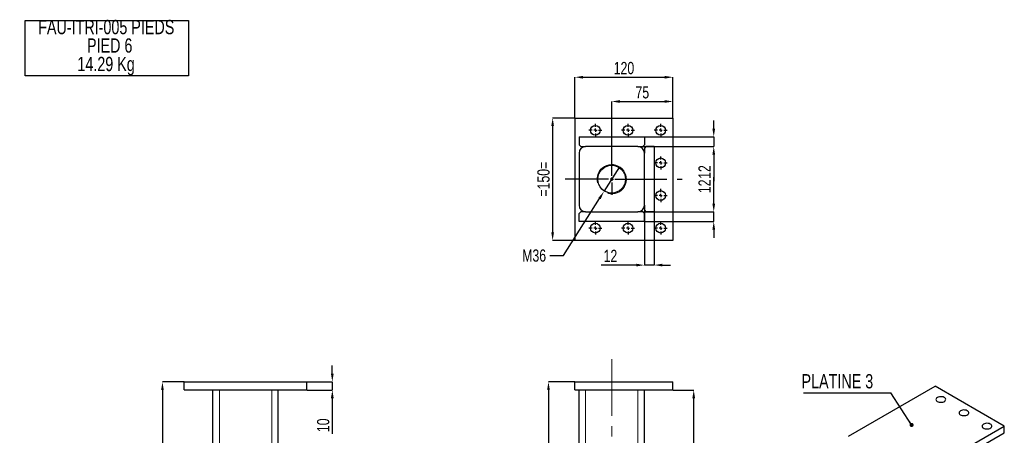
# Model space of a CAD drawing. Header units: millimetres. Extents: x 0 to 841, y 0 to 594.
# Tile 3 of 13: x 239 to 480, y 196 to 298. Entities that reach past the tile are written whole.
import ezdxf

# ---------------------------------------------------------------- set-up
doc = ezdxf.new("R2010")
doc.units = ezdxf.units.MM
doc.header["$PDSIZE"] = -1
doc.linetypes.add('CENTERX2', pattern=[20.32, 12.7, -2.54, 2.54, -2.54])
for name, color, linetype in [('COTES', 1, 'Continuous'), ('NOTES', 6, 'Continuous'), ('TRAIT-FINS', 9, 'Continuous'), ('TRAIT-MIXTES', 3, 'CENTERX2')]:
    doc.layers.add(name, color=color, linetype=linetype)
doc.layers.add('TRAIT-FORT', color=4, linetype='Continuous', lineweight=25)
doc.styles.add('SLDTEXTSTYLE0', font='TXT', dxfattribs={"width": 0.75})
doc.dimstyles.new('SLDDIMSTYLE6', dxfattribs={"dimtxt": 3, "dimasz": 2, "dimexe": 0, "dimexo": 0.0625, "dimgap": 0.75, "dimtad": 1, "dimlfac": 5, "dimrnd": 1e-09, "dimzin": 12, "dimdsep": 46, "dimtxsty": 'SLDTEXTSTYLE0', "dimsah": 1, "dimcen": 0.09, "dimadec": 0, "dimazin": 3, "dimtfac": 1, "dimtofl": 0, "dimtmove": 0, "dimatfit": 3, "dimfxl": 1, "dimfrac": 2, "dimtolj": 1, "dimtzin": 12, "dimarcsym": 0})
doc.dimstyles.new('SLDDIMSTYLE7', dxfattribs={"dimtxt": 3, "dimasz": 2, "dimexe": 0, "dimexo": 0.0625, "dimgap": 0.75, "dimtad": 1, "dimlfac": 5, "dimrnd": 1e-09, "dimzin": 12, "dimdsep": 46, "dimtxsty": 'SLDTEXTSTYLE0', "dimsah": 1, "dimcen": 0.09, "dimadec": 0, "dimazin": 3, "dimtfac": 1, "dimtmove": 0, "dimatfit": 0, "dimfxl": 1, "dimfrac": 2, "dimtolj": 1, "dimtzin": 12, "dimarcsym": 0})
doc.dimstyles.new('SLDDIMSTYLE8', dxfattribs={"dimtxt": 3, "dimasz": 2, "dimexe": 0, "dimexo": 0.0625, "dimgap": 0.75, "dimtad": 0, "dimtih": 1, "dimtoh": 1, "dimlfac": 5, "dimrnd": 1e-09, "dimzin": 12, "dimdsep": 46, "dimtxsty": 'SLDTEXTSTYLE0', "dimblk1": 'NONE', "dimsah": 1, "dimcen": 0, "dimadec": 0, "dimazin": 3, "dimtfac": 1, "dimtmove": 0, "dimatfit": 3, "dimldrblk": 'NONE', "dimfxl": 1, "dimfrac": 2, "dimtolj": 1, "dimtzin": 12, "dimarcsym": 0})
doc.dimstyles.new('SLDDIMSTYLE9', dxfattribs={"dimtxt": 0.18, "dimasz": 1, "dimexe": 0, "dimexo": 0.0625, "dimgap": 0, "dimtad": 0, "dimtih": 1, "dimtoh": 1, "dimdec": 0, "dimrnd": 1e-09, "dimzin": 0, "dimdsep": 46, "dimtxsty": 'Standard', "dimblk1": 'DOT', "dimblk2": 'DOT', "dimsah": 1, "dimcen": 0.09, "dimadec": 0, "dimazin": 0, "dimtfac": 1, "dimtdec": 0, "dimtofl": 0, "dimtmove": 0, "dimatfit": 3, "dimldrblk": 'DOT', "dimfxl": 1, "dimfrac": 2, "dimtolj": 1, "dimtzin": 0, "dimarcsym": 0})

# ---------------------------------------------------------------- blocks, each defined once
blk = doc.blocks.new('_D_105')
at = {"layer": 'COTES', "color": 0, "lineweight": -2, "transparency": 16777216}
for p, q in [((374.83, 208.83), (368.4, 208.83)), ((368.4, 206.83), (368.4, 114.83)), ((375.83, 112.83), (368.4, 112.83))]:
    blk.add_line(p, q, dxfattribs=at)
at = {"layer": 'COTES', "color": 0, "transparency": 16777216}
for points in [[(368.07, 206.83), (368.73, 206.83), (368.4, 208.83)], [(368.07, 114.83), (368.73, 114.83), (368.4, 112.83)]]:
    blk.add_solid(points, dxfattribs=at)
at = {"layer": 'Defpoints', "color": 0, "transparency": 16777216}
for p in [(374.89, 208.83), (368.4, 112.83), (375.89, 112.83)]:
    blk.add_point(p, dxfattribs=at)
at = {"layer": 'COTES', "color": 0, "transparency": 16777216, "insert": (364.65, 160.83), "char_height": 3, "attachment_point": 2, "rotation": 90, "style": 'SLDTEXTSTYLE0'}
blk.add_mtext('\\A1;480', dxfattribs=at)
blk = doc.blocks.new('_D_107')
at = {"layer": 'COTES', "color": 0, "lineweight": -2, "transparency": 16777216}
for p, q in [((398.95, 206.83), (403.98, 206.83)), ((403.98, 50.43), (403.98, 204.83)), ((391.95, 48.43), (403.98, 48.43))]:
    blk.add_line(p, q, dxfattribs=at)
at = {"layer": 'COTES', "color": 0, "transparency": 16777216}
for points in [[(403.65, 204.83), (404.32, 204.83), (403.98, 206.83)], [(403.65, 50.43), (404.32, 50.43), (403.98, 48.43)]]:
    blk.add_solid(points, dxfattribs=at)
at = {"layer": 'Defpoints', "color": 0, "transparency": 16777216}
for p in [(398.89, 206.83), (403.98, 206.83), (391.89, 48.43)]:
    blk.add_point(p, dxfattribs=at)
at = {"layer": 'COTES', "color": 0, "transparency": 16777216, "insert": (400.23, 127.63), "char_height": 3, "attachment_point": 2, "rotation": 90, "style": 'SLDTEXTSTYLE0'}
blk.add_mtext('\\A1;792', dxfattribs=at)
blk = doc.blocks.new('_D_109')
at = {"layer": 'COTES', "color": 0, "lineweight": -2, "transparency": 16777216}
for p, q in [((385.81, 261.57), (381.97, 255.48)), ((372.1, 239.81), (380.9, 253.79)), ((368.71, 239.81), (372.1, 239.81))]:
    blk.add_line(p, q, dxfattribs=at)
at = {"layer": 'COTES', "color": 0, "transparency": 16777216}
blk.add_solid([(380.62, 253.96), (381.19, 253.61), (381.97, 255.48)], dxfattribs=at)
at = {"layer": 'Defpoints', "color": 0, "transparency": 16777216}
for p in [(385.81, 261.57), (381.97, 255.48)]:
    blk.add_point(p, dxfattribs=at)
at = {"layer": 'COTES', "color": 0, "transparency": 16777216, "insert": (361.96, 241.31), "char_height": 3, "attachment_point": 1, "style": 'SLDTEXTSTYLE0'}
blk.add_mtext('\\A1;M36', dxfattribs=at)
blk = doc.blocks.new('_NONE')
blk = doc.blocks.new('_D_110')
at = {"layer": 'COTES', "color": 0, "lineweight": -2, "transparency": 16777216}
for p, q in [((374.83, 273.53), (369.42, 273.53)), ((369.42, 271.53), (369.42, 245.53)), ((374.83, 243.53), (369.42, 243.53))]:
    blk.add_line(p, q, dxfattribs=at)
at = {"layer": 'COTES', "color": 0, "transparency": 16777216}
for points in [[(369.08, 271.53), (369.75, 271.53), (369.42, 273.53)], [(369.08, 245.53), (369.75, 245.53), (369.42, 243.53)]]:
    blk.add_solid(points, dxfattribs=at)
at = {"layer": 'Defpoints', "color": 0, "transparency": 16777216}
for p in [(374.89, 273.53), (369.42, 243.53), (374.89, 243.53)]:
    blk.add_point(p, dxfattribs=at)
at = {"layer": 'COTES', "color": 0, "transparency": 16777216, "insert": (365.67, 258.53), "char_height": 3, "attachment_point": 2, "rotation": 90, "style": 'SLDTEXTSTYLE0'}
blk.add_mtext('\\A1;=150=', dxfattribs=at)
blk = doc.blocks.new('_D_111')
at = {"layer": 'COTES', "color": 0, "lineweight": -2, "transparency": 16777216}
for p, q in [((383.89, 262.39), (383.89, 277.58)), ((385.89, 277.58), (396.89, 277.58)), ((398.89, 273.59), (398.89, 277.58))]:
    blk.add_line(p, q, dxfattribs=at)
at = {"layer": 'COTES', "color": 0, "transparency": 16777216}
for points in [[(385.89, 277.91), (385.89, 277.25), (383.89, 277.58)], [(396.89, 277.91), (396.89, 277.25), (398.89, 277.58)]]:
    blk.add_solid(points, dxfattribs=at)
at = {"layer": 'Defpoints', "color": 0, "transparency": 16777216}
for p in [(398.89, 277.58), (398.89, 273.53), (383.89, 262.33)]:
    blk.add_point(p, dxfattribs=at)
at = {"layer": 'COTES', "color": 0, "transparency": 16777216, "insert": (391.39, 281.33), "char_height": 3, "attachment_point": 2, "style": 'SLDTEXTSTYLE0'}
blk.add_mtext('\\A1;75', dxfattribs=at)
blk = doc.blocks.new('_D_112')
at = {"layer": 'COTES', "color": 0, "lineweight": -2, "transparency": 16777216}
for p, q in [((374.89, 273.59), (374.89, 283.53)), ((376.89, 283.53), (396.89, 283.53)), ((398.89, 273.59), (398.89, 283.53))]:
    blk.add_line(p, q, dxfattribs=at)
at = {"layer": 'COTES', "color": 0, "transparency": 16777216}
for points in [[(376.89, 283.86), (376.89, 283.19), (374.89, 283.53)], [(396.89, 283.86), (396.89, 283.19), (398.89, 283.53)]]:
    blk.add_solid(points, dxfattribs=at)
at = {"layer": 'Defpoints', "color": 0, "transparency": 16777216}
for p in [(398.89, 283.53), (374.89, 273.53), (398.89, 273.53)]:
    blk.add_point(p, dxfattribs=at)
at = {"layer": 'COTES', "color": 0, "transparency": 16777216, "insert": (386.89, 287.28), "char_height": 3, "attachment_point": 2, "style": 'SLDTEXTSTYLE0'}
blk.add_mtext('\\A1;120', dxfattribs=at)
blk = doc.blocks.new('_D_113')
at = {"layer": 'COTES', "color": 0, "lineweight": -2, "transparency": 16777216}
for p, q in [((408.89, 252.53), (408.89, 259.03)), ((391.55, 250.53), (408.89, 250.53)), ((408.89, 248.13), (408.89, 250.53)), ((391.95, 248.13), (408.89, 248.13)), ((408.89, 246.13), (408.89, 244.13))]:
    blk.add_line(p, q, dxfattribs=at)
at = {"layer": 'COTES', "color": 0, "transparency": 16777216}
for points in [[(408.55, 252.53), (409.22, 252.53), (408.89, 250.53)], [(408.55, 246.13), (409.22, 246.13), (408.89, 248.13)]]:
    blk.add_solid(points, dxfattribs=at)
at = {"layer": 'Defpoints', "color": 0, "transparency": 16777216}
for p in [(391.49, 250.53), (408.89, 250.53), (391.89, 248.13)]:
    blk.add_point(p, dxfattribs=at)
at = {"layer": 'COTES', "color": 0, "transparency": 16777216, "insert": (405.14, 256.78), "char_height": 3, "attachment_point": 2, "rotation": 90, "style": 'SLDTEXTSTYLE0'}
blk.add_mtext('\\A1;12', dxfattribs=at)
blk = doc.blocks.new('_D_114')
at = {"layer": 'COTES', "color": 0, "lineweight": -2, "transparency": 16777216}
for p, q in [((408.89, 270.93), (408.89, 272.93)), ((391.95, 268.93), (408.89, 268.93)), ((408.89, 268.93), (408.89, 266.53)), ((391.55, 266.53), (408.89, 266.53)), ((408.89, 264.53), (408.89, 258.03))]:
    blk.add_line(p, q, dxfattribs=at)
at = {"layer": 'COTES', "color": 0, "transparency": 16777216}
for points in [[(408.55, 270.93), (409.22, 270.93), (408.89, 268.93)], [(408.55, 264.53), (409.22, 264.53), (408.89, 266.53)]]:
    blk.add_solid(points, dxfattribs=at)
at = {"layer": 'Defpoints', "color": 0, "transparency": 16777216}
for p in [(391.89, 268.93), (408.89, 268.93), (391.49, 266.53)]:
    blk.add_point(p, dxfattribs=at)
at = {"layer": 'COTES', "color": 0, "transparency": 16777216, "insert": (405.14, 260.28), "char_height": 3, "attachment_point": 2, "rotation": 90, "style": 'SLDTEXTSTYLE0'}
blk.add_mtext('\\A1;12', dxfattribs=at)
blk = doc.blocks.new('_D_115')
at = {"layer": 'COTES', "color": 0, "lineweight": -2, "transparency": 16777216}
for p, q in [((391.89, 250.86), (391.89, 237.46)), ((394.29, 250.46), (394.29, 237.46)), ((389.89, 237.46), (381.33, 237.46)), ((394.29, 237.46), (391.89, 237.46)), ((396.29, 237.46), (398.29, 237.46))]:
    blk.add_line(p, q, dxfattribs=at)
at = {"layer": 'COTES', "color": 0, "transparency": 16777216}
for points in [[(389.89, 237.8), (389.89, 237.13), (391.89, 237.46)], [(396.29, 237.8), (396.29, 237.13), (394.29, 237.46)]]:
    blk.add_solid(points, dxfattribs=at)
at = {"layer": 'Defpoints', "color": 0, "transparency": 16777216}
for p in [(391.89, 250.93), (394.29, 250.53), (391.89, 237.46)]:
    blk.add_point(p, dxfattribs=at)
at = {"layer": 'COTES', "color": 0, "transparency": 16777216, "insert": (383.58, 241.21), "char_height": 3, "attachment_point": 2, "style": 'SLDTEXTSTYLE0'}
blk.add_mtext('\\A1;12', dxfattribs=at)
blk = doc.blocks.new('SW_CENTERMARKSYMBOL_88')
at = {"layer": 'TRAIT-MIXTES', "color": 0}
for p, q in [((-0.8, 0), (-1.6, 0)), ((0, 0), (-0.4, 0)), ((0, 0.8), (0, 1.6)), ((0, 0), (0, 0.4)), ((0, 0), (0, -0.4)), ((0, 0), (0.4, 0)), ((0.8, 0), (1.6, 0)), ((0, -0.8), (0, -1.6))]:
    blk.add_line(p, q, dxfattribs=at)
blk = doc.blocks.new('SW_CENTERMARKSYMBOL_89')
at = {"layer": 'TRAIT-MIXTES', "color": 0}
for p, q in [((-0.8, 0), (-1.6, 0)), ((0, 0), (-0.4, 0)), ((0, 0.8), (0, 1.6)), ((0, 0), (0, 0.4)), ((0, 0), (0, -0.4)), ((0, 0), (0.4, 0)), ((0.8, 0), (1.6, 0)), ((0, -0.8), (0, -1.6))]:
    blk.add_line(p, q, dxfattribs=at)
blk = doc.blocks.new('SW_CENTERMARKSYMBOL_90')
at = {"layer": 'TRAIT-MIXTES', "color": 0}
for p, q in [((-0.8, 0), (-1.6, 0)), ((0, 0), (-0.4, 0)), ((0, 0.8), (0, 1.6)), ((0, 0), (0, 0.4)), ((0, 0), (0, -0.4)), ((0, 0), (0.4, 0)), ((0.8, 0), (1.6, 0)), ((0, -0.8), (0, -1.6))]:
    blk.add_line(p, q, dxfattribs=at)
blk = doc.blocks.new('SW_CENTERMARKSYMBOL_91')
at = {"layer": 'TRAIT-MIXTES', "color": 0}
for p, q in [((-0.8, 0), (-1.6, 0)), ((0, 0), (-0.4, 0)), ((0, 0.8), (0, 1.6)), ((0, 0), (0, 0.4)), ((0, 0), (0, -0.4)), ((0, 0), (0.4, 0)), ((0.8, 0), (1.6, 0)), ((0, -0.8), (0, -1.6))]:
    blk.add_line(p, q, dxfattribs=at)
blk = doc.blocks.new('SW_CENTERMARKSYMBOL_92')
at = {"layer": 'TRAIT-MIXTES', "color": 0}
for p, q in [((-0.8, 0), (-1.6, 0)), ((0, 0), (-0.4, 0)), ((0, 0.8), (0, 1.6)), ((0, 0), (0, 0.4)), ((0, 0), (0, -0.4)), ((0, 0), (0.4, 0)), ((0.8, 0), (1.6, 0)), ((0, -0.8), (0, -1.6))]:
    blk.add_line(p, q, dxfattribs=at)
blk = doc.blocks.new('SW_CENTERMARKSYMBOL_93')
at = {"layer": 'TRAIT-MIXTES', "color": 0}
for p, q in [((-0.8, 0), (-1.6, 0)), ((0, 0), (-0.4, 0)), ((0, 0.8), (0, 1.6)), ((0, 0), (0, 0.4)), ((0, 0), (0, -0.4)), ((0, 0), (0.4, 0)), ((0.8, 0), (1.6, 0)), ((0, -0.8), (0, -1.6))]:
    blk.add_line(p, q, dxfattribs=at)
blk = doc.blocks.new('SW_CENTERMARKSYMBOL_94')
at = {"layer": 'TRAIT-MIXTES', "color": 0}
for p, q in [((-0.8, 0), (-1.6, 0)), ((0, 0), (-0.4, 0)), ((0, 0.8), (0, 1.6)), ((0, 0), (0, 0.4)), ((0, 0), (0, -0.4)), ((0, 0), (0.4, 0)), ((0.8, 0), (1.6, 0)), ((0, -0.8), (0, -1.6))]:
    blk.add_line(p, q, dxfattribs=at)
blk = doc.blocks.new('SW_CENTERMARKSYMBOL_95')
at = {"layer": 'TRAIT-MIXTES', "color": 0}
for p, q in [((-0.8, 0), (-1.6, 0)), ((0, 0), (-0.4, 0)), ((0, 0.8), (0, 1.6)), ((0, 0), (0, 0.4)), ((0, 0), (0, -0.4)), ((0, 0), (0.4, 0)), ((0.8, 0), (1.6, 0)), ((0, -0.8), (0, -1.6))]:
    blk.add_line(p, q, dxfattribs=at)
blk = doc.blocks.new('SW_CENTERMARKSYMBOL_96')
at = {"layer": 'TRAIT-MIXTES', "color": 0}
for p, q in [((0, 0.8), (0, 3.8)), ((-0.8, 0), (-11.41, 0)), ((0, 0), (-0.4, 0)), ((0, 0), (0, 0.4)), ((0, 0), (0, -0.4)), ((0, 0), (0.4, 0)), ((0.8, 0), (17.24, 0)), ((0, -0.8), (0, -3.8))]:
    blk.add_line(p, q, dxfattribs=at)
blk = doc.blocks.new('SW_NOTE_33')
at = {"layer": 'NOTES', "color": 0}
blk.add_line((-21.37, 0), (0, 0), dxfattribs=at)
at = {"layer": 'NOTES', "color": 0, "insert": (-21.85, 4.56), "char_height": 3.5, "attachment_point": 1, "style": 'SLDTEXTSTYLE0'}
blk.add_mtext('PLATINE 3', dxfattribs=at)
blk = doc.blocks.new('_DOT')
at = {"color": 0, "linetype": 'ByBlock', "lineweight": -2}
blk.add_line((-0.5, 0), (-1, 0), dxfattribs=at)
at = {"color": 0, "linetype": 'ByBlock', "const_width": 0.5}
blk.add_lwpolyline([(-0.25, 0, 1), (0.25, 0, 1)], format="xyb", close=True, dxfattribs=at)
blk = doc.blocks.new('_D_116')
at = {"layer": 'COTES', "color": 0, "lineweight": -2, "transparency": 16777216}
for p, q in [((315.44, 210.83), (315.44, 212.83)), ((309.24, 208.83), (315.44, 208.83)), ((315.44, 208.83), (315.44, 206.83)), ((309.24, 206.83), (315.44, 206.83)), ((315.44, 204.83), (315.44, 196.12))]:
    blk.add_line(p, q, dxfattribs=at)
at = {"layer": 'COTES', "color": 0, "transparency": 16777216}
for points in [[(315.1, 210.83), (315.77, 210.83), (315.44, 208.83)], [(315.1, 204.83), (315.77, 204.83), (315.44, 206.83)]]:
    blk.add_solid(points, dxfattribs=at)
at = {"layer": 'Defpoints', "color": 0, "transparency": 16777216}
for p in [(309.18, 208.83), (315.44, 208.83), (309.18, 206.83)]:
    blk.add_point(p, dxfattribs=at)
at = {"layer": 'COTES', "color": 0, "transparency": 16777216, "insert": (311.69, 198.18), "char_height": 3, "attachment_point": 2, "rotation": 90, "style": 'SLDTEXTSTYLE0'}
blk.add_mtext('\\A1;10', dxfattribs=at)
blk = doc.blocks.new('_D_118')
at = {"layer": 'COTES', "color": 0, "lineweight": -2, "transparency": 16777216}
for p, q in [((279.12, 208.83), (273.82, 208.83)), ((273.82, 206.83), (273.82, 46.43)), ((286.12, 44.43), (273.82, 44.43))]:
    blk.add_line(p, q, dxfattribs=at)
at = {"layer": 'COTES', "color": 0, "transparency": 16777216}
for points in [[(273.49, 206.83), (274.15, 206.83), (273.82, 208.83)], [(273.49, 46.43), (274.15, 46.43), (273.82, 44.43)]]:
    blk.add_solid(points, dxfattribs=at)
at = {"layer": 'Defpoints', "color": 0, "transparency": 16777216}
for p in [(279.18, 208.83), (273.82, 44.43), (286.18, 44.43)]:
    blk.add_point(p, dxfattribs=at)
at = {"layer": 'COTES', "color": 0, "transparency": 16777216, "insert": (270.07, 126.63), "char_height": 3, "attachment_point": 2, "rotation": 90, "style": 'SLDTEXTSTYLE0'}
blk.add_mtext('\\A1;822', dxfattribs=at)
blk = doc.blocks.new('SW_NOTE_37')
at = {"layer": 'NOTES', "color": 0}
for p, q in [((-0.06, -9.17), (-0.06, 4.41)), ((-0.06, 4.41), (39.94, 4.41)), ((39.94, 4.41), (39.94, -9.17)), ((39.94, -9.17), (-0.06, -9.17))]:
    blk.add_line(p, q, dxfattribs=at)
at = {"layer": 'NOTES', "color": 0, "char_height": 3.5, "attachment_point": 2, "style": 'SLDTEXTSTYLE0'}
for s, insert in [('FAU-ITRI-005 PIEDS', (19.8, 4.51)), ('PIED 6', (20.65, -0.01)), ('14.29 Kg', (19.76, -4.54))]:
    blk.add_mtext(s, dxfattribs=dict(at, insert=insert))

msp = doc.modelspace()

# ---------------------------------------------------------------- linework, layer by layer
at = {"layer": 'TRAIT-FINS', "lineweight": 18}
for p, q in [((287.7814, 112.8338), (287.7814, 206.8338)), ((300.5814, 112.8338), (300.5814, 206.8338)), ((377.4878, 112.8338), (377.4878, 206.8338)), ((390.2878, 112.8338), (390.2878, 206.8338))]:
    msp.add_line(p, q, dxfattribs=at)
msp.add_arc((383.8878, 258.5255), 3.6, 255, 195, dxfattribs=at)
at = {"layer": 'TRAIT-FORT', "lineweight": 25}
for p, q in [((374.8878, 273.5255), (374.8878, 243.5255)), ((374.8878, 273.5255), (398.8878, 273.5255)), ((398.8878, 273.5255), (398.8878, 243.5255)), ((375.8878, 268.9255), (391.8878, 268.9255)), ((375.8878, 268.9255), (375.8878, 266.9255)), ((391.8878, 268.9255), (391.8878, 266.9255)), ((375.8878, 266.9255), (376.2878, 266.5255)), ((376.2878, 266.5255), (377.4878, 266.5255)), ((390.2878, 266.5255), (377.4878, 266.5255)), ((390.2878, 266.5255), (391.4878, 266.5255)), ((391.4878, 266.5255), (391.8878, 266.9255)), ((392.2878, 266.5255), (391.8878, 266.1255)), ((391.8878, 266.1255), (391.8878, 264.9255)), ((394.2878, 266.5255), (392.2878, 266.5255)), ((394.2878, 266.5255), (394.2878, 250.5255)), ((375.8878, 264.9255), (375.8878, 252.1255)), ((391.8878, 252.1255), (391.8878, 264.9255)), ((391.8878, 252.1255), (391.8878, 250.9255)), ((391.8878, 250.9255), (392.2878, 250.5255)), ((376.2878, 250.5255), (375.8878, 250.1255)), ((375.8878, 248.1255), (375.8878, 250.1255)), ((377.4878, 250.5255), (376.2878, 250.5255)), ((377.4878, 250.5255), (390.2878, 250.5255)), ((391.4878, 250.5255), (390.2878, 250.5255)), ((391.8878, 250.1255), (391.4878, 250.5255)), ((391.8878, 248.1255), (391.8878, 250.1255)), ((394.2878, 250.5255), (392.2878, 250.5255)), ((391.8878, 248.1255), (375.8878, 248.1255)), ((398.8878, 243.5255), (374.8878, 243.5255)), ((279.1814, 206.8338), (279.1814, 208.8338)), ((279.1814, 208.8338), (309.1814, 208.8338)), ((309.1814, 206.8338), (309.1814, 208.8338)), ((374.8878, 206.8338), (374.8878, 208.8338)), ((374.8878, 208.8338), (398.8878, 208.8338)), ((398.8878, 206.8338), (398.8878, 208.8338)), ((441.892, 195.5245), (463.1052, 207.7707)), ((480.0758, 197.9738), (463.1052, 207.7707)), ((279.1814, 206.8338), (309.1814, 206.8338)), ((286.1814, 112.8338), (286.1814, 206.8338)), ((302.1814, 112.8338), (302.1814, 206.8338)), ((374.8878, 206.8338), (398.8878, 206.8338)), ((375.8878, 112.8338), (375.8878, 206.8338)), ((391.8878, 112.8338), (391.8878, 206.8338)), ((458.8626, 185.7276), (480.0758, 197.9738)), ((480.0758, 196.3407), (480.0758, 197.9738)), ((458.8626, 184.0946), (480.0758, 196.3407))]:
    msp.add_line(p, q, dxfattribs=at)
at = {"layer": 'TRAIT-FORT', "lineweight": 25, "flags": 128}
for points in [[(463.6709, 204.9949), (463.4865, 204.8577), (463.3671, 204.6983), (463.32, 204.5268), (463.3483, 204.3539), (463.4502, 204.1905), (463.6193, 204.0469), (463.8449, 203.9321), (464.113, 203.8532), (464.4065, 203.8154), (464.7072, 203.8208), (464.996, 203.8693), (465.2549, 203.9577), (465.4676, 204.0804), (465.6207, 204.2299), (465.7047, 204.3967), (465.7141, 204.5702), (465.6485, 204.7397), (465.5119, 204.8944), (465.313, 205.0247), (465.0642, 205.1223), (464.7812, 205.1811), (464.4817, 205.1974), (464.1847, 205.1703), (463.9086, 205.1013), (463.6709, 204.9949)], [(469.3278, 201.7292), (469.1434, 201.592), (469.0239, 201.4327), (468.9769, 201.2612), (469.0052, 201.0883), (469.1071, 200.9249), (469.2762, 200.7813), (469.5018, 200.6664), (469.7698, 200.5876), (470.0634, 200.5497), (470.364, 200.5552), (470.6529, 200.6036), (470.9118, 200.692), (471.1245, 200.8148), (471.2776, 200.9643), (471.3615, 201.131), (471.371, 201.3046), (471.3054, 201.4741), (471.1688, 201.6288), (470.9699, 201.759), (470.7211, 201.8566), (470.4381, 201.9155), (470.1386, 201.9318), (469.8415, 201.9046), (469.5654, 201.8357), (469.3278, 201.7292)], [(474.9846, 198.4636), (474.8003, 198.3264), (474.6808, 198.167), (474.6337, 197.9955), (474.662, 197.8226), (474.7639, 197.6593), (474.933, 197.5156), (475.1586, 197.4008), (475.4267, 197.322), (475.7202, 197.2841), (476.0209, 197.2895), (476.3097, 197.338), (476.5686, 197.4264), (476.7813, 197.5492), (476.9345, 197.6986), (477.0184, 197.8654), (477.0278, 198.039), (476.9622, 198.2084), (476.8256, 198.3631), (476.6267, 198.4934), (476.3779, 198.591), (476.0949, 198.6498), (475.7955, 198.6662), (475.4984, 198.639), (475.2223, 198.57), (474.9846, 198.4636)]]:
    msp.add_lwpolyline(points, dxfattribs=at)
at = {"layer": 'TRAIT-FORT', "lineweight": 25}
for centre, radius in [((379.8878, 270.5255), 1.2), ((387.8878, 270.5255), 1.2), ((395.8878, 270.5255), 1.2), ((395.8878, 262.5255), 1.2), ((383.8878, 258.5255), 3.4), ((395.8878, 254.5255), 1.2), ((379.8878, 246.5255), 1.2), ((387.8878, 246.5255), 1.2), ((395.8878, 246.5255), 1.2)]:
    msp.add_circle(centre, radius, dxfattribs=at)
for centre, start, end in [((377.4878, 264.9255), 90, 180), ((390.2878, 264.9255), 0, 90), ((377.4878, 252.1255), 180, 270), ((390.2878, 252.1255), 270, 0)]:
    msp.add_arc(centre, 1.6, start, end, dxfattribs=at)
at = {"layer": 'TRAIT-MIXTES', "lineweight": 18}
for p, q in [((383.8878, 208.8338), (383.8878, 214.4329)), ((383.8878, 37.926), (383.8878, 208.8338))]:
    msp.add_line(p, q, dxfattribs=at)

# ---------------------------------------------------------------- block references
at = {"layer": 'NOTES'}
for name, p in [('SW_NOTE_37', (240.2522, 293.0695)), ('SW_NOTE_33', (452.2462, 206.1661))]:
    msp.add_blockref(name, p, dxfattribs=at)
at = {"layer": 'TRAIT-MIXTES'}
for name, p in [('SW_CENTERMARKSYMBOL_94', (379.8878, 270.5255)), ('SW_CENTERMARKSYMBOL_93', (387.8878, 270.5255)), ('SW_CENTERMARKSYMBOL_92', (395.8878, 270.5255)), ('SW_CENTERMARKSYMBOL_91', (395.8878, 262.5255)), ('SW_CENTERMARKSYMBOL_96', (383.8878, 258.5255)), ('SW_CENTERMARKSYMBOL_90', (395.8878, 254.5255)), ('SW_CENTERMARKSYMBOL_95', (379.8878, 246.5255)), ('SW_CENTERMARKSYMBOL_88', (387.8878, 246.5255)), ('SW_CENTERMARKSYMBOL_89', (395.8878, 246.5255))]:
    msp.add_blockref(name, p, dxfattribs=at)

# ---------------------------------------------------------------- dimensions: what is measured, and where the dimension line sits
at = {"layer": 'COTES'}
for base, p1, p2, angle, dimstyle, picture, middle in [((398.8878, 283.5255), (374.8878, 273.5255), (398.8878, 273.5255), 0, 'SLDDIMSTYLE6', '_D_112', (386.8878, 283.5255)), ((408.8878, 268.9255), (391.4878, 266.5255), (391.8878, 268.9255), 90, 'SLDDIMSTYLE7', '_D_114', (408.8878, 260.2755)), ((408.8878, 250.5255), (391.8878, 248.1255), (391.4878, 250.5255), 90, 'SLDDIMSTYLE7', '_D_113', (408.8878, 256.7755)), ((315.4362, 208.8338), (309.1814, 206.8338), (309.1814, 208.8338), 90, 'SLDDIMSTYLE7', '_D_116', (315.4362, 198.1834)), ((273.8197, 44.4338), (279.1814, 208.8338), (286.1814, 44.4338), 90, 'SLDDIMSTYLE6', '_D_118', (273.8197, 126.6338)), ((368.3985, 112.8338), (374.8878, 208.8338), (375.8878, 112.8338), 90, 'SLDDIMSTYLE6', '_D_105', (368.3985, 160.8338)), ((403.9824, 206.8338), (391.8878, 48.4338), (398.8878, 206.8338), 90, 'SLDDIMSTYLE6', '_D_107', (403.9824, 127.6338))]:
    dim = msp.add_linear_dim(base=base, p1=p1, p2=p2, angle=angle, dimstyle=dimstyle, dxfattribs=at)
    dim.commit()
    dim.dimension.update_dxf_attribs({"geometry": picture, "text_midpoint": middle, "dimtype": 160})
for base, p1, p2, dimstyle, picture, middle in [((398.8878, 277.5802), (383.8878, 262.3255), (398.8878, 273.5255), 'SLDDIMSTYLE6', '_D_111', (391.3878, 277.5802)), ((391.8878, 237.4642), (394.2878, 250.5255), (391.8878, 250.9255), 'SLDDIMSTYLE7', '_D_115', (383.5815, 237.4642))]:
    dim = msp.add_linear_dim(base=base, p1=p1, p2=p2, dimstyle=dimstyle, dxfattribs=at)
    dim.commit()
    dim.dimension.update_dxf_attribs({"geometry": picture, "text_midpoint": middle, "dimtype": 160})
dim = msp.add_linear_dim(base=(369.4168, 243.5255), p1=(374.8878, 273.5255), p2=(374.8878, 243.5255), angle=90, text='=<>=', dimstyle='SLDDIMSTYLE6', dxfattribs=at)
dim.commit()
dim.dimension.update_dxf_attribs({"geometry": '_D_110', "text_midpoint": (369.4168, 258.5255), "dimtype": 160})
dim = msp.add_diameter_dim_2p(p1=(385.8065, 261.5716), p2=(381.9692, 255.4794), text='M36', dimstyle='SLDDIMSTYLE8', override={"dimpost": '<>'}, dxfattribs=at)
dim.commit()
dim.dimension.update_dxf_attribs({"geometry": '_D_109', "text_midpoint": (364.9557, 239.8066), "dimtype": 163})

# ---------------------------------------------------------------- leaders
at = {"layer": 'NOTES'}
msp.add_leader([(457.3606, 198.2616), (452.2462, 206.1661)], dimstyle='SLDDIMSTYLE9', dxfattribs=at)

doc.saveas('drawing.dxf')
